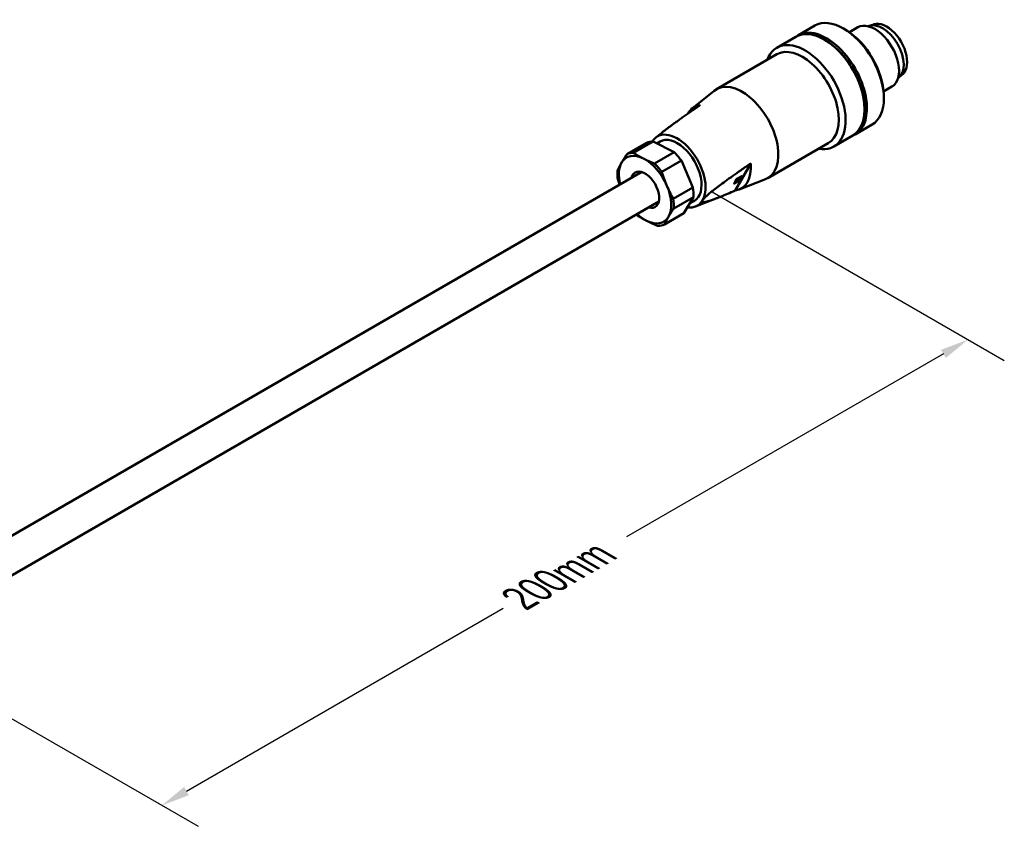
# Model space of a CAD drawing. Header units: millimetres. Extents: x 7 to 857, y -1 to 540.
# Tile 4 of 6: x 245 to 418, y 204 to 345. Entities that reach past the tile are written whole.
import ezdxf

# ---------------------------------------------------------------- set-up
doc = ezdxf.new("R2010")
doc.units = ezdxf.units.MM
doc.header["$LTSCALE"] = 2
for name, color, linetype, lineweight in [('Dimensions(CL)', 7, 'Continuous', 25), ('Visible Edges(CL)', 7, 'Continuous', 50), ('Visible Tangent Edges(CL)', 7, 'Continuous', 50)]:
    doc.layers.add(name, color=color, linetype=linetype, lineweight=lineweight)
doc.styles.add('ALIGNED-CL', font='arial.ttf')
doc.dimstyles.new('MM-2PLC-CL', dxfattribs={"dimscale": 2, "dimtxt": 3.048, "dimasz": 2.5, "dimexe": 3.175, "dimexo": 1.5875, "dimgap": 1.6002, "dimtad": 0, "dimtoh": 1, "dimrnd": 1e-08, "dimzin": 0, "dimdsep": 46, "dimtxsty": 'ALIGNED-CL', "dimcen": 0.09, "dimdle": 10, "dimclrd": 7, "dimclre": 7, "dimclrt": 250, "dimadec": 1, "dimazin": 0, "dimtfac": 1, "dimtofl": 0, "dimtmove": 0, "dimatfit": 3, "dimfxl": 0, "dimtolj": 1, "dimtzin": 0, "dimlwd": 25, "dimlwe": 25, "dimarcsym": 0})

# ---------------------------------------------------------------- blocks, each defined once
blk = doc.blocks.new('*D22')
at = {"layer": 'Defpoints', "color": 0, "linetype": 'Continuous'}
for p in [(363.73, 316.82), (411.81, 289.06), (222.3, 235.17)]:
    blk.add_point(p, dxfattribs=at)
at = {"layer": 'Dimensions(CL)', "color": 7, "linetype": 'Continuous', "lineweight": 25}
for p, q in [((366.9, 314.99), (418.16, 285.4)), ((407.48, 286.56), (351.92, 254.49)), ((274.72, 209.91), (330.28, 241.99)), ((225.48, 233.34), (276.74, 203.75))]:
    blk.add_line(p, q, dxfattribs=at)
at = {"layer": 'Dimensions(CL)', "color": 7, "linetype": 'Continuous'}
for points in [[(407.06, 287.28), (407.89, 285.84), (411.81, 289.06)], [(274.3, 210.64), (275.13, 209.19), (270.39, 207.41)]]:
    blk.add_solid(points, dxfattribs=at)
at = {"layer": 'Dimensions(CL)', "color": 250, "linetype": 'Continuous', "lineweight": 25, "insert": (333.05, 243.59), "char_height": 6.096, "attachment_point": 4, "rotation": 30, "style": 'ALIGNED-CL'}
blk.add_mtext('\\A1;{\\Q-30.000;\\W0.816;\\H0.816x;200mm}', dxfattribs=at)

msp = doc.modelspace()

# ---------------------------------------------------------------- linework, layer by layer
at = {"layer": 'Visible Edges(CL)'}
for p, q in [((384.931, 344.108), (381.961, 342.393)), ((392.459, 343.806), (390.98, 342.952)), ((394.96, 344.211), (394.876, 344.162)), ((381.585, 342.147), (378.261, 340.228)), ((386.77, 341.544), (386.585, 341.651)), ((378.266, 339.076), (367.66, 332.952)), ((400.06, 335.377), (399.976, 335.329)), ((398.459, 333.414), (396.98, 332.56)), ((363.412, 329.592), (367.281, 332.693)), ((393.656, 329.618), (393.656, 329.404)), ((394.956, 326.744), (391.986, 325.029)), ((357.016, 324.466), (358.013, 325.265)), ((391.585, 324.826), (388.261, 322.907)), ((355.402, 323.552), (351.962, 321.565)), ((353.142, 321.783), (356.583, 323.769)), ((356.583, 323.769), (360.251, 321.903)), ((357.811, 323.802), (357.206, 323.453)), ((387.266, 323.488), (376.66, 317.364)), ((360.251, 321.903), (356.81, 319.917)), ((358.075, 318.455), (361.515, 320.442)), ((361.515, 320.442), (363.538, 315.732)), ((373.688, 319.959), (370.928, 315.188)), ((225.78, 244.11), (354.555, 318.458)), ((370.753, 316.453), (371.14, 317.123)), ((370.769, 316.48), (371.626, 316.975)), ((371.658, 316.939), (370.792, 316.439)), ((371.069, 316.953), (371.101, 316.917)), ((371.174, 317.148), (371.073, 316.972)), ((371.206, 317.111), (371.104, 316.935)), ((371.118, 316.804), (371.15, 316.768)), ((371.134, 316.925), (371.365, 317.058)), ((371.142, 316.918), (371.173, 316.881)), ((371.243, 317.219), (372.109, 317.719)), ((371.251, 317.219), (371.934, 317.614)), ((371.331, 317.001), (371.251, 316.954)), ((371.966, 317.577), (371.283, 317.183)), ((371.336, 317.041), (371.364, 317.009)), ((371.42, 317.102), (371.452, 317.066)), ((371.584, 317.244), (371.616, 317.208)), ((371.626, 315.365), (376.246, 317.165)), ((371.7, 317.268), (371.671, 317.252)), ((371.686, 317.284), (371.703, 317.264)), ((371.784, 317.262), (371.703, 317.215)), ((372.101, 317.714), (371.729, 317.071)), ((371.736, 317.272), (371.817, 317.319)), ((372.148, 317.705), (371.76, 317.035)), ((371.788, 317.303), (371.817, 317.27)), ((371.894, 317.391), (371.995, 317.567)), ((371.967, 317.622), (371.999, 317.585)), ((363.538, 315.732), (360.097, 313.746)), ((228.744, 238.893), (357.555, 313.262)), ((360.181, 312.067), (363.622, 314.054)), ((363.622, 314.054), (361.977, 311.21)), ((363.811, 313.41), (362.967, 312.923)), ((363.989, 312.389), (367.853, 313.895)), ((361.977, 311.21), (358.536, 309.224))]:
    msp.add_line(p, q, dxfattribs=at)
for centre, major_axis, ratio, start_param, end_param in [((386.585, 333.486), (5, -8.66), 0.5773503, 0, 3.1415927), ((389.944, 335.426), (-5.013, 8.682), 0.5773503, 3.1415927, 6.2831853), ((395.459, 338.61), (3, -5.196), 0.5773503, 0, 3.1415927), ((396.803, 339.386), (2.625, -4.547), 0.5773503, 0.0431664, 3.0984262), ((397.51, 339.794), (2.55, -4.417), 0.5773503, 0, 3.1415927), ((386.974, 333.711), (-5.013, 8.682), 0.5773503, 3.0706381, 6.3541399), ((390.297, 335.63), (4.75, -8.227), 0.5773503, 0.8121405, 2.3294522), ((383.261, 331.568), (5, -8.66), 0.5773503, 5.8321585, 9.8758048), ((382.766, 331.282), (4.5, -7.794), 0.5773503, 0, 3.1415927), ((386.77, 333.594), (4.869, -8.433), 0.5773503, 0.7853982, 2.3561945), ((372.16, 325.158), (4.5, -7.794), 0.5773503, 6.1949579, 9.5130054), ((367.882, 322.688), (-4.123, 7.141), 0.5773503, 6.0473976, 6.6147717), ((360.811, 318.606), (3.5, -6.062), 0.5773503, 0.3211354, 3.4494797), ((360.811, 318.606), (3, -5.196), 0.5773503, 0, 3.1415927), ((358.689, 317.381), (-3.5, 6.062), 0.5773503, 5.9373744, 6.2240695), ((355.154, 315.34), (-3.25, 5.629), 0.5773503, 5.5571231, 6.6043207), ((355.249, 315.394), (-3.5, 6.062), 0.5773503, 5.9373744, 6.2240695), ((358.689, 317.381), (-3.5, 6.062), 0.5773503, 4.8901768, 5.1768719), ((355.154, 315.34), (-3.25, 5.629), 0.5773503, 0.3211354, 1.0910677), ((355.154, 315.34), (-3.25, 5.629), 0.5773503, 4.5099256, 5.5571231), ((355.249, 315.394), (-3.5, 6.062), 0.5773503, 4.8901768, 5.1768719), ((367.882, 322.688), (4.123, -7.141), 0.5773503, 6.0473976, 7.1612437), ((355.249, 315.394), (3.5, -6.062), 0.5773503, 3.8429793, 4.1296744), ((355.154, 315.34), (1.75, -3.031), 0.5773503, 5.7420858, 9.9658775), ((355.154, 315.34), (3.25, -5.629), 0.5773503, 0.3211354, 1.3683329), ((370.823, 316.494), (-0.0757, -0.0655), 0.2577223, 5.6427611, 7.2135575), ((371.126, 317.002), (-0.0568, -0.0491), 0.2577223, 5.6427611, 6.2831853), ((371.157, 316.966), (-0.0568, -0.0491), 0.2577223, 5.6427611, 7.2135575), ((371.46, 317.1), (-0.342, -0.296), 0.2577223, 5.6333121, 6.2831853), ((371.492, 317.063), (-0.342, -0.296), 0.2577223, 5.6333121, 8.7938029), ((371.211, 317.164), (-0.0757, -0.0655), 0.2577223, 4.0719648, 5.6427611), ((371.195, 316.95), (-0.0568, -0.0491), 0.2577223, 5.2378262, 5.6659387), ((371.227, 316.913), (-0.0568, -0.0491), 0.2577223, 4.0719648, 5.6659387), ((371.228, 317.178), (-0.0568, -0.0491), 0.2577223, 4.0719648, 5.6427611), ((371.259, 317.142), (-0.0568, -0.0491), 0.2577223, 4.0719648, 5.6427611), ((371.308, 316.96), (0.0568, 0.0491), 0.2577223, 6.0945383, 7.2135575), ((371.502, 317.173), (-0.164, -0.142), 0.2577223, 0.2189885, 1.047202), ((371.388, 317.099), (0.0568, 0.0491), 0.2577223, 4.0719648, 5.190984), ((371.534, 317.137), (-0.164, -0.142), 0.2577223, 6.0945383, 8.3325766), ((371.502, 317.173), (-0.082, -0.071), 0.2577223, 6.2708931, 6.2831853), ((371.534, 317.137), (0.164, 0.142), 0.2577223, 6.0945383, 8.3325766), ((371.502, 317.173), (0.082, 0.071), 0.2577223, 0, 0.0039269), ((371.648, 317.211), (-0.0568, -0.0491), 0.2577223, 4.0719648, 5.066359), ((371.658, 317.03), (0.0757, 0.0655), 0.2577223, 4.0719648, 5.6427611), ((371.679, 317.174), (-0.0568, -0.0491), 0.2577223, 4.0719648, 5.190984), ((371.689, 316.994), (0.0757, 0.0655), 0.2577223, 4.0719648, 5.6427611), ((371.76, 317.314), (-0.0568, -0.0491), 0.2577223, 6.0945383, 7.2135575), ((371.76, 317.221), (0.0568, 0.0491), 0.2577223, 5.6195836, 7.2135575), ((371.841, 317.36), (0.0568, 0.0491), 0.2577223, 4.0719648, 5.6427611), ((371.911, 317.573), (0.0568, 0.0491), 0.2577223, 0, 0.9303722), ((371.942, 317.536), (0.0568, 0.0491), 0.2577223, 5.6427611, 7.2135575), ((372.077, 317.664), (0.0757, 0.0655), 0.2577223, 5.6427611, 7.2135575), ((358.689, 317.381), (-3.5, 6.062), 0.5773503, 3.8429793, 4.1296744), ((355.249, 315.394), (-3.5, 6.062), 0.5773503, 3.8429793, 4.1296744), ((360.811, 318.606), (3.5, -6.062), 0.5773503, 5.8625334, 6.6043207), ((355.249, 315.394), (3.5, -6.062), 0.5773503, 5.1553, 5.1768719), ((355.154, 315.34), (3.25, -5.629), 0.5773503, 5.1921176, 5.5571231), ((355.154, 315.34), (3.25, -5.629), 0.5773503, 5.5571231, 6.6043207), ((355.249, 315.394), (3.5, -6.062), 0.5773503, 5.9373744, 6.2240695)]:
    msp.add_ellipse(centre, major_axis=major_axis, ratio=ratio, start_param=start_param, end_param=end_param, dxfattribs=at)
msp.add_ellipse((371.534, 317.137), major_axis=(-0.082, -0.071), ratio=0.2577223, dxfattribs=at)
for points, weights in [([(364.836, 330.188), (360.058, 326.904), (358.013, 325.265)], [1, 1.02617996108, 1.02088769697]), ([(351.962, 321.565), (351.44, 320.774), (351.044, 320.089)], [1, 1.01904933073, 1]), ([(354.881, 320.795), (353.998, 321.244), (353.142, 321.783)], [1, 1.01904933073, 1]), ([(351.044, 320.089), (350.648, 319.404), (350.316, 318.722)], [1, 1.01904933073, 1]), ([(356.81, 319.917), (355.764, 320.346), (354.881, 320.795)], [1, 1.01904933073, 1]), ([(365.237, 313.491), (365.87, 314.587), (373.688, 319.959)], [1, 1.0435552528, 1]), ([(358.991, 316.046), (358.504, 317.18), (358.075, 318.455)], [1, 1.01904933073, 1]), ([(350.4, 317.043), (350.542, 316.623), (350.687, 316.225)], [1, 1.00619349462, 1.00835961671]), ([(360.097, 313.746), (359.478, 314.912), (358.991, 316.046)], [1, 1.01904933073, 1]), ([(370.928, 315.188), (364.603, 312.396), (365.237, 313.491)], [1, 1.0435552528, 1]), ([(353.687, 310.872), (354.544, 310.334), (355.427, 309.885)], [1, 1.01904933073, 1]), ([(359.264, 310.591), (359.66, 311.275), (360.181, 312.067)], [1, 1.01904933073, 1]), ([(355.427, 309.885), (356.309, 309.435), (357.355, 309.006)], [1, 1.01904933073, 1]), ([(358.536, 309.224), (358.868, 309.906), (359.264, 310.591)], [1, 1.01904933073, 1])]:
    msp.add_rational_spline(points, weights, degree=2, dxfattribs=at)
at = {"layer": 'Visible Tangent Edges(CL)'}
for p, q in [((370.763, 316.472), (370.792, 316.439)), ((371.104, 316.935), (371.073, 316.972)), ((371.206, 317.111), (371.174, 317.148)), ((371.229, 316.98), (371.251, 316.954)), ((371.251, 317.219), (371.283, 317.183)), ((371.309, 317.026), (371.331, 317.001)), ((371.642, 317.164), (371.616, 317.194)), ((371.626, 316.975), (371.658, 316.939)), ((371.671, 317.252), (371.703, 317.215)), ((371.702, 317.268), (371.688, 317.284)), ((371.76, 317.035), (371.729, 317.071)), ((371.762, 317.287), (371.784, 317.262)), ((371.934, 317.614), (371.966, 317.577)), ((372.148, 317.705), (372.128, 317.728))]:
    msp.add_line(p, q, dxfattribs=at)

# ---------------------------------------------------------------- dimensions: what is measured, and where the dimension line sits
at = {"layer": 'Dimensions(CL)', "color": 7, "linetype": 'Continuous', "lineweight": 25}
dim = msp.add_linear_dim(base=(411.808, 289.063), p1=(222.304, 235.175), p2=(363.725, 316.824), angle=210, text='{\\Q-30.000;\\W0.816;\\H0.816x;<>mm}', dimstyle='MM-2PLC-CL', override={"dimtoh": 0, "dimdec": 0, "dimlfac": 1.224745, "dimtp": 0, "dimtm": 0, "dimtdec": 2, "dimatfit": 1}, dxfattribs=at)
dim.commit()
dim.dimension.update_dxf_attribs({"geometry": '*D22', "text_midpoint": (341.098, 248.238), "dimtype": 160})

doc.saveas('drawing.dxf')
